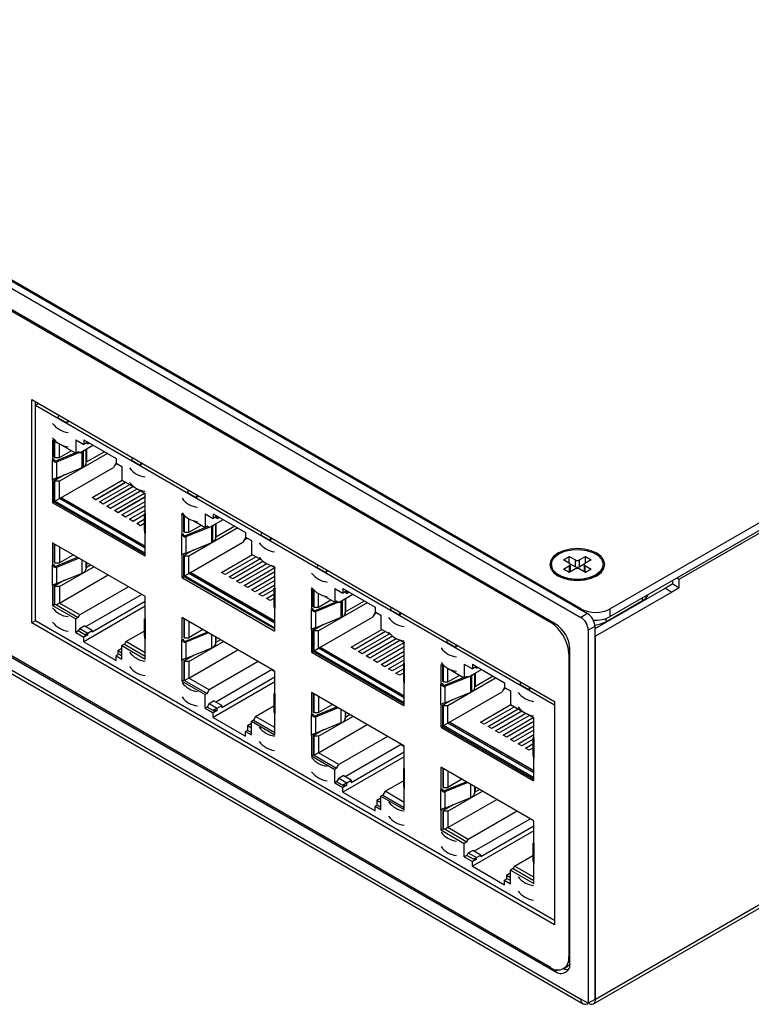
# Model space of a CAD drawing. Header units: millimetres. Extents: x 0 to 559, y 0 to 432.
# Tile 9 of 12: x 367 to 437, y 211 to 306. Entities that reach past the tile are written whole.
import ezdxf

# ---------------------------------------------------------------- set-up
doc = ezdxf.new("R2010")
doc.units = ezdxf.units.MM
doc.header["$LTSCALE"] = 2

msp = doc.modelspace()

# ---------------------------------------------------------------- linework, layer by layer
for p, q in [((321.917, 305.696), (420.912, 248.547)), ((322.554, 306.063), (421.549, 248.914)), ((420.912, 249.363), (322.625, 306.104)), ((418.438, 247.934), (324.392, 302.225)), ((324.852, 301.838), (417.978, 248.077)), ((505.765, 296.715), (423.741, 249.363)), ((505.765, 295.98), (423.741, 248.628)), ((430.388, 252.221), (505.058, 295.327)), ((367.993, 269.527), (418.353, 240.454)), ((367.993, 248.027), (367.993, 269.527)), ((368.347, 248.231), (368.347, 269.323)), ((322.625, 268.543), (420.912, 211.803)), ((324.392, 268.747), (418.438, 214.456)), ((417.978, 214.844), (324.852, 268.604)), ((368.35, 268.998), (368.63, 269.159)), ((368.35, 268.998), (418.353, 240.132)), ((368.35, 248.233), (368.35, 268.998)), ((322.832, 268.085), (421.12, 211.345)), ((368.347, 268.238), (368.35, 268.24)), ((368.347, 268.12), (368.35, 268.122)), ((370.535, 267.771), (370.616, 268.013)), ((370.535, 267.771), (371.368, 267.29)), ((371.432, 267.541), (371.368, 267.29)), ((371.51, 267.376), (371.368, 267.29)), ((371.51, 267.376), (371.541, 267.479)), ((369.984, 265.645), (370.477, 265.361)), ((369.984, 265.645), (369.984, 263.726)), ((370.161, 263.989), (370.161, 265.543)), ((370.231, 263.948), (370.231, 265.502)), ((372.229, 265.656), (373.007, 265.207)), ((372.229, 265.656), (372.229, 264.349)), ((373.007, 265.656), (376.118, 263.86)), ((373.007, 265.656), (373.007, 265.207)), ((370.655, 263.948), (370.655, 265.257)), ((370.655, 263.948), (371.79, 264.603)), ((370.663, 265.253), (372.229, 264.349)), ((372.618, 264.407), (373.893, 265.144)), ((372.855, 264.523), (372.728, 264.471)), ((372.855, 262.972), (372.855, 264.523)), ((372.97, 263.028), (372.97, 264.579)), ((373.396, 265.431), (373.007, 265.207)), ((373.221, 264.756), (373.221, 263.309)), ((373.396, 265.265), (373.251, 265.348)), ((373.396, 265.265), (373.251, 265.348)), ((373.263, 264.78), (373.263, 263.656)), ((373.396, 265.431), (373.396, 265.265)), ((373.396, 265.265), (373.54, 265.348)), ((369.984, 263.726), (370.125, 263.808)), ((369.984, 261.767), (369.984, 263.726)), ((370.161, 263.989), (370.231, 263.948)), ((370.231, 263.948), (370.655, 263.948)), ((370.33, 263.49), (370.241, 263.593)), ((370.254, 263.598), (372.169, 264.384)), ((372.599, 264.418), (370.37, 263.504)), ((375.29, 264.337), (370.655, 261.662)), ((372.474, 264.491), (372.229, 264.349)), ((372.618, 264.407), (372.474, 264.491)), ((372.618, 264.407), (372.474, 264.491)), ((375.008, 264.501), (373.253, 263.488)), ((376.118, 263.86), (376.118, 263.411)), ((377.606, 263.689), (377.687, 263.931)), ((377.606, 263.689), (378.439, 263.208)), ((370.37, 263.504), (370.37, 261.952)), ((370.37, 261.952), (372.855, 262.972)), ((370.797, 260.069), (375.867, 262.996)), ((376.118, 263.431), (375.867, 262.996)), ((376.231, 263.345), (375.987, 263.204)), ((376.118, 263.411), (376.684, 263.084)), ((376.684, 263.084), (376.684, 261.778)), ((378.503, 263.459), (378.439, 263.208)), ((378.439, 263.208), (378.581, 263.294)), ((378.581, 263.294), (378.612, 263.397)), ((370.125, 261.848), (369.984, 261.767)), ((369.984, 261.767), (369.984, 259.664)), ((371.142, 262.269), (370.161, 261.702)), ((370.231, 261.662), (370.161, 261.702)), ((370.161, 259.668), (370.161, 261.702)), ((373.802, 260.085), (376.708, 261.763)), ((376.684, 261.778), (377.901, 261.075)), ((370.231, 259.743), (370.231, 261.662)), ((370.655, 261.662), (370.231, 261.662)), ((370.655, 259.988), (370.655, 261.662)), ((374.147, 259.886), (377.053, 261.564)), ((377.062, 261.559), (374.156, 259.881)), ((374.524, 259.669), (377.43, 261.347)), ((377.774, 261.148), (374.868, 259.47)), ((377.783, 261.143), (374.877, 259.465)), ((375.245, 259.253), (378.151, 260.93)), ((375.59, 259.054), (378.496, 260.731)), ((378.504, 260.726), (375.598, 259.049)), ((378.088, 260.967), (378.929, 260.481)), ((383.015, 260.566), (383.094, 260.809)), ((370.231, 259.743), (370.655, 259.988)), ((370.797, 260.069), (370.655, 259.988)), ((378.929, 255.212), (370.655, 259.988)), ((370.797, 260.069), (378.929, 255.375)), ((370.829, 260.088), (378.929, 255.412)), ((374.156, 259.881), (373.802, 260.085)), ((375.966, 258.836), (378.872, 260.514)), ((378.929, 260.149), (376.311, 258.637)), ((378.929, 260.138), (376.32, 258.632)), ((378.929, 258.563), (378.929, 260.481)), ((383.015, 260.566), (383.848, 260.085)), ((383.913, 260.337), (383.848, 260.085)), ((383.99, 260.172), (383.848, 260.085)), ((383.99, 260.172), (384.029, 260.3)), ((369.984, 259.664), (370.125, 259.746)), ((370.178, 259.654), (370.037, 259.572)), ((370.037, 259.572), (378.876, 254.47)), ((370.178, 259.654), (378.929, 254.602)), ((378.929, 254.722), (370.231, 259.743)), ((374.877, 259.465), (374.524, 259.669)), ((375.598, 259.049), (375.245, 259.253)), ((376.32, 258.632), (375.966, 258.836)), ((376.687, 258.42), (378.929, 259.714)), ((377.032, 258.221), (378.929, 259.316)), ((378.929, 259.306), (377.041, 258.216)), ((377.409, 258.004), (378.929, 258.881)), ((422.119, 211.345), (504.851, 259.105)), ((422.327, 211.803), (505.058, 259.562)), ((377.041, 258.216), (376.687, 258.42)), ((377.762, 257.8), (377.409, 258.004)), ((378.841, 258.432), (377.753, 257.805)), ((378.841, 258.422), (377.762, 257.8)), ((378.13, 257.587), (378.841, 257.998)), ((378.841, 258.557), (378.841, 256.9)), ((378.881, 258.556), (378.873, 258.559)), ((378.896, 258.581), (378.929, 258.608)), ((378.929, 258.563), (378.929, 256.603)), ((382.464, 258.519), (382.639, 258.418)), ((382.464, 258.44), (382.464, 258.519)), ((382.464, 258.44), (382.464, 256.522)), ((382.641, 256.784), (382.641, 258.416)), ((382.712, 256.743), (382.712, 258.345)), ((383.136, 256.743), (383.136, 258.052)), ((384.709, 258.529), (385.487, 258.08)), ((384.709, 258.529), (384.709, 257.223)), ((385.098, 257.203), (386.442, 257.978)), ((385.487, 258.53), (388.598, 256.733)), ((385.487, 258.53), (385.487, 258.08)), ((385.876, 258.305), (385.487, 258.08)), ((385.876, 258.06), (385.664, 258.182)), ((385.876, 258.06), (385.664, 258.182)), ((385.876, 258.305), (385.876, 258.06)), ((385.876, 258.06), (386.088, 258.182)), ((378.483, 257.383), (378.13, 257.587)), ((378.475, 257.388), (378.841, 257.6)), ((378.841, 257.589), (378.483, 257.383)), ((382.734, 256.393), (384.936, 257.296)), ((385.079, 257.213), (382.85, 256.299)), ((383.136, 256.743), (384.338, 257.437)), ((387.839, 257.172), (383.136, 254.457)), ((383.598, 257.865), (384.709, 257.223)), ((384.886, 257.325), (384.709, 257.223)), ((385.098, 257.203), (384.886, 257.325)), ((385.098, 257.203), (384.886, 257.325)), ((385.336, 257.318), (385.209, 257.266)), ((385.336, 255.767), (385.336, 257.318)), ((385.451, 255.823), (385.451, 257.375)), ((385.702, 257.551), (385.702, 256.104)), ((387.556, 257.335), (385.734, 256.283)), ((385.744, 257.575), (385.744, 256.451)), ((378.929, 254.5), (378.929, 256.603)), ((382.464, 256.522), (382.606, 256.603)), ((382.464, 254.562), (382.464, 256.522)), ((382.641, 256.784), (382.712, 256.743)), ((382.712, 256.743), (383.136, 256.743)), ((382.811, 256.285), (382.721, 256.388)), ((382.85, 256.299), (382.85, 254.747)), ((388.624, 256.27), (388.347, 255.791)), ((388.78, 256.18), (388.467, 255.999)), ((388.598, 256.733), (388.598, 256.284)), ((388.598, 256.284), (389.164, 255.958)), ((390.086, 256.484), (390.165, 256.727)), ((390.086, 256.484), (390.919, 256.003)), ((390.984, 256.255), (390.919, 256.003)), ((390.919, 256.003), (391.062, 256.09)), ((391.062, 256.09), (391.092, 256.192)), ((370.037, 255.712), (369.984, 255.681)), ((369.984, 255.681), (369.984, 253.579)), ((378.876, 250.609), (370.037, 255.712)), ((370.161, 255.641), (370.161, 253.839)), ((370.231, 253.798), (370.231, 255.6)), ((370.655, 255.355), (370.655, 253.798)), ((383.622, 255.064), (382.641, 254.498)), ((382.85, 254.747), (385.336, 255.767)), ((383.277, 252.864), (388.347, 255.791)), ((389.164, 255.958), (389.164, 254.651)), ((370.254, 253.45), (372.417, 254.338)), ((372.561, 254.255), (370.369, 253.356)), ((372.004, 254.577), (370.655, 253.798)), ((372.855, 252.824), (372.855, 254.085)), ((378.876, 254.47), (378.929, 254.5)), ((382.606, 254.644), (382.464, 254.562)), ((382.464, 254.562), (382.464, 252.459)), ((382.712, 254.457), (382.641, 254.498)), ((382.641, 252.5), (382.641, 254.498)), ((382.712, 252.538), (382.712, 254.457)), ((383.136, 254.457), (382.712, 254.457)), ((383.136, 252.783), (383.136, 254.457)), ((386.283, 252.881), (389.257, 254.598)), ((389.611, 254.394), (386.636, 252.677)), ((387.004, 252.464), (389.978, 254.181)), ((389.164, 254.651), (390.063, 254.132)), ((419.215, 254.099), (419.781, 254.425)), ((419.816, 253.752), (419.215, 254.099)), ((419.781, 254.425), (420.382, 254.078)), ((419.781, 253.772), (419.781, 254.425)), ((420.736, 254.078), (421.337, 254.425)), ((421.902, 254.099), (421.301, 253.752)), ((421.337, 254.425), (421.902, 254.099)), ((421.337, 253.772), (421.337, 254.425)), ((422.433, 254.605), (422.433, 254.731)), ((369.984, 253.579), (370.125, 253.66)), ((369.984, 251.619), (369.984, 253.579)), ((370.161, 253.839), (370.231, 253.798)), ((370.231, 253.798), (370.655, 253.798)), ((370.33, 253.342), (370.241, 253.446)), ((370.369, 253.356), (370.369, 251.804)), ((370.655, 251.512), (373.984, 253.433)), ((373.221, 253.874), (373.221, 253.162)), ((373.701, 253.597), (373.253, 253.338)), ((373.263, 253.849), (373.263, 253.509)), ((390.275, 253.944), (387.358, 252.26)), ((387.725, 252.048), (390.636, 253.728)), ((391.053, 253.561), (388.079, 251.844)), ((388.447, 251.632), (391.409, 253.342)), ((391.022, 253.578), (391.409, 253.355)), ((391.409, 253.355), (391.409, 253.277)), ((391.409, 251.358), (391.409, 253.277)), ((395.496, 253.361), (395.574, 253.605)), ((395.496, 253.361), (396.328, 252.88)), ((418.059, 253.65), (418.059, 253.568)), ((419.215, 253.2), (419.816, 253.547)), ((419.781, 252.874), (419.215, 253.2)), ((420.382, 253.221), (419.781, 252.874)), ((419.816, 252.894), (419.816, 253.547)), ((419.822, 253.748), (420.382, 253.425)), ((419.89, 252.996), (419.89, 253.65)), ((420.382, 253.425), (420.382, 254.078)), ((420.736, 254.078), (420.736, 253.425)), ((420.736, 253.425), (421.296, 253.748)), ((421.337, 252.874), (420.736, 253.221)), ((421.228, 253.65), (421.228, 252.996)), ((421.301, 253.547), (421.902, 253.2)), ((421.301, 253.547), (421.301, 252.894)), ((421.902, 253.2), (421.337, 252.874)), ((423.059, 253.568), (423.059, 253.65)), ((370.369, 251.804), (372.855, 252.824)), ((370.655, 249.92), (375.363, 252.637)), ((382.464, 252.459), (382.606, 252.541)), ((382.659, 252.449), (382.517, 252.367)), ((382.517, 252.367), (391.356, 247.265)), ((382.641, 252.5), (382.621, 252.489)), ((382.641, 252.5), (391.409, 247.438)), ((382.712, 252.538), (383.136, 252.783)), ((391.409, 247.517), (382.712, 252.538)), ((383.277, 252.864), (383.136, 252.783)), ((391.409, 248.007), (383.136, 252.783)), ((383.277, 252.864), (391.409, 248.17)), ((383.309, 252.883), (391.409, 248.207)), ((386.636, 252.677), (386.283, 252.881)), ((387.358, 252.26), (387.004, 252.464)), ((391.409, 252.934), (388.8, 251.427)), ((389.168, 251.215), (391.409, 252.509)), ((396.393, 253.132), (396.328, 252.88)), ((396.471, 252.967), (396.328, 252.88)), ((396.471, 252.967), (396.51, 253.096)), ((419.012, 252.434), (419.298, 252.304)), ((419.059, 252.413), (419.059, 252.388)), ((421.819, 252.304), (422.106, 252.434)), ((422.059, 252.388), (422.059, 252.413)), ((422.327, 252.629), (422.327, 252.547)), ((430.175, 252.343), (430.388, 252.221)), ((430.388, 251.404), (430.388, 252.221)), ((370.125, 251.701), (369.984, 251.619)), ((369.984, 251.619), (369.984, 249.7)), ((371.154, 252.126), (370.161, 251.553)), ((370.161, 251.553), (370.161, 249.802)), ((370.231, 251.512), (370.161, 251.553)), ((370.655, 251.512), (370.231, 251.512)), ((370.231, 249.761), (370.231, 251.512)), ((370.655, 251.512), (370.655, 249.92)), ((377.325, 251.505), (372.618, 248.787)), ((388.079, 251.844), (387.725, 252.048)), ((388.8, 251.427), (388.447, 251.632)), ((391.409, 252.101), (389.521, 251.011)), ((389.889, 250.799), (391.409, 251.676)), ((391.321, 251.352), (391.321, 249.695)), ((391.361, 251.351), (391.353, 251.354)), ((391.377, 251.377), (391.409, 251.403)), ((391.409, 251.358), (391.409, 249.398)), ((394.945, 251.314), (395.119, 251.213)), ((394.945, 251.236), (394.945, 251.314)), ((397.19, 251.325), (397.967, 250.876)), ((397.19, 251.325), (397.19, 250.018)), ((397.967, 251.325), (401.079, 249.529)), ((397.967, 251.325), (397.967, 250.876)), ((429.044, 251.363), (422.256, 247.445)), ((429.751, 251.771), (429.044, 251.363)), ((429.044, 251.363), (429.681, 250.996)), ((430.388, 251.404), (429.681, 250.996)), ((429.751, 251.771), (429.751, 252.098)), ((429.751, 251.771), (430.388, 251.404)), ((368.35, 250.699), (368.347, 250.701)), ((378.594, 250.772), (373.179, 247.646)), ((378.929, 248.415), (378.929, 250.518)), ((389.521, 251.011), (389.168, 251.215)), ((390.243, 250.595), (389.889, 250.799)), ((391.321, 251.217), (390.243, 250.595)), ((390.61, 250.382), (391.321, 250.793)), ((390.964, 250.178), (390.61, 250.382)), ((391.321, 250.385), (390.964, 250.178)), ((394.945, 251.236), (394.945, 249.317)), ((395.121, 249.579), (395.121, 251.211)), ((395.192, 249.538), (395.192, 251.141)), ((395.616, 249.538), (395.616, 250.847)), ((396.078, 250.66), (397.19, 250.018)), ((397.579, 249.998), (398.922, 250.773)), ((398.356, 251.1), (397.967, 250.876)), ((398.356, 250.855), (398.144, 250.978)), ((398.356, 250.855), (398.144, 250.978)), ((398.182, 250.346), (398.182, 248.9)), ((398.224, 250.37), (398.224, 249.246)), ((398.356, 251.1), (398.356, 250.855)), ((398.356, 250.855), (398.569, 250.978)), ((429.681, 250.996), (422.327, 246.751)), ((426.852, 250.179), (426.852, 250.425)), ((368.35, 249.392), (368.347, 249.394)), ((369.984, 249.7), (370.161, 249.802)), ((369.984, 249.7), (372.229, 248.404)), ((370.161, 249.802), (370.231, 249.761)), ((370.381, 249.761), (370.231, 249.761)), ((370.655, 249.92), (370.381, 249.761)), ((370.381, 249.761), (372.481, 248.55)), ((372.618, 248.787), (370.655, 249.92)), ((378.929, 249.618), (373.007, 246.2)), ((378.929, 250.067), (373.82, 247.118)), ((391.409, 247.295), (391.409, 249.398)), ((394.945, 249.317), (395.086, 249.398)), ((395.121, 249.579), (395.192, 249.538)), ((395.192, 249.538), (395.616, 249.538)), ((395.215, 249.188), (397.416, 250.091)), ((397.56, 250.009), (395.331, 249.094)), ((395.616, 249.538), (396.819, 250.232)), ((400.319, 249.967), (395.616, 247.252)), ((397.366, 250.12), (397.19, 250.018)), ((397.579, 249.998), (397.366, 250.12)), ((397.579, 249.998), (397.366, 250.12)), ((397.816, 250.114), (397.689, 250.062)), ((397.816, 248.562), (397.816, 250.114)), ((397.931, 248.618), (397.931, 250.17)), ((400.037, 250.13), (398.214, 249.078)), ((401.079, 249.529), (401.079, 249.08)), ((402.567, 249.279), (402.645, 249.522)), ((420.912, 249.282), (420.912, 249.363)), ((423.317, 248.138), (426.852, 250.179)), ((423.741, 248.628), (423.741, 249.363)), ((372.481, 248.55), (372.229, 248.404)), ((372.229, 247.098), (372.229, 248.404)), ((372.481, 248.55), (372.618, 248.787)), ((378.841, 248.409), (378.841, 246.752)), ((378.881, 248.409), (378.873, 248.411)), ((378.896, 248.433), (378.929, 248.46)), ((378.929, 248.415), (378.929, 246.455)), ((382.517, 248.507), (382.464, 248.477)), ((382.464, 248.477), (382.464, 246.374)), ((391.356, 243.405), (382.517, 248.507)), ((382.641, 248.436), (382.641, 246.634)), ((394.945, 247.357), (394.945, 249.317)), ((395.291, 249.08), (395.202, 249.183)), ((395.331, 249.094), (395.331, 247.542)), ((395.331, 247.542), (397.816, 248.562)), ((395.758, 245.66), (400.828, 248.586)), ((401.104, 249.065), (400.828, 248.586)), ((401.26, 248.975), (400.948, 248.795)), ((401.079, 249.08), (401.644, 248.753)), ((401.644, 248.753), (401.644, 247.447)), ((402.567, 249.279), (403.399, 248.798)), ((403.464, 249.05), (403.399, 248.798)), ((403.399, 248.798), (403.542, 248.885)), ((403.542, 248.885), (403.573, 248.987)), ((421.549, 248.914), (420.912, 248.547)), ((423.317, 248.442), (423.317, 248.138)), ((368.347, 248.231), (367.993, 248.027)), ((418.353, 218.955), (367.993, 248.027)), ((418.353, 219.363), (368.347, 248.231)), ((418.353, 219.367), (368.35, 248.233)), ((372.618, 247.48), (372.481, 247.243)), ((372.618, 247.48), (373.042, 247.725)), ((372.618, 247.48), (373.396, 247.031)), ((373.82, 247.276), (373.042, 247.725)), ((382.712, 246.593), (382.712, 248.395)), ((383.136, 248.15), (383.136, 246.593)), ((396.103, 247.859), (395.121, 247.293)), ((417.978, 248.077), (418.084, 248.138)), ((422.256, 247.69), (421.62, 247.322)), ((422.256, 247.69), (422.256, 211.762)), ((372.481, 247.243), (372.229, 247.098)), ((372.229, 247.098), (373.007, 246.649)), ((373.122, 246.873), (372.481, 247.243)), ((373.396, 246.873), (373.007, 246.649)), ((373.007, 246.2), (373.007, 246.649)), ((373.396, 247.031), (373.122, 246.873)), ((373.122, 246.873), (373.396, 246.873)), ((373.396, 247.031), (373.82, 247.276)), ((373.396, 246.873), (373.396, 247.031)), ((373.82, 247.276), (373.82, 247.118)), ((377.072, 246.215), (378.841, 247.236)), ((382.641, 246.634), (382.712, 246.593)), ((382.712, 246.593), (383.136, 246.593)), ((382.734, 246.245), (384.898, 247.133)), ((385.041, 247.05), (382.85, 246.151)), ((384.484, 247.372), (383.136, 246.593)), ((385.336, 245.619), (385.336, 246.88)), ((385.702, 246.669), (385.702, 245.957)), ((385.744, 246.645), (385.744, 246.304)), ((391.356, 247.265), (391.409, 247.295)), ((395.086, 247.439), (394.945, 247.357)), ((394.945, 247.357), (394.945, 245.254)), ((395.192, 247.252), (395.121, 247.293)), ((395.121, 245.295), (395.121, 247.293)), ((395.192, 245.333), (395.192, 247.252)), ((395.616, 247.252), (395.192, 247.252)), ((395.616, 245.578), (395.616, 247.252)), ((398.763, 245.676), (401.737, 247.393)), ((402.091, 247.189), (399.117, 245.472)), ((399.484, 245.26), (402.459, 246.976)), ((402.755, 246.739), (399.838, 245.055)), ((400.206, 244.843), (403.117, 246.524)), ((401.644, 247.447), (402.544, 246.927)), ((421.62, 247.322), (421.62, 211.394)), ((422.256, 246.791), (422.327, 246.751)), ((422.327, 211.803), (422.327, 246.751)), ((373.007, 246.2), (376.118, 244.404)), ((376.295, 245.358), (376.684, 245.582)), ((376.935, 245.978), (376.684, 245.833)), ((376.684, 244.526), (376.684, 245.833)), ((376.684, 245.833), (378.929, 244.536)), ((377.072, 246.215), (376.935, 245.978)), ((376.935, 245.978), (378.929, 244.827)), ((378.929, 245.144), (377.072, 246.215)), ((378.929, 244.536), (378.929, 246.455)), ((382.464, 246.374), (382.606, 246.456)), ((382.464, 244.414), (382.464, 246.374)), ((382.811, 246.138), (382.721, 246.241)), ((382.85, 246.151), (382.85, 244.6)), ((382.85, 244.6), (385.336, 245.619)), ((383.136, 244.307), (386.464, 246.229)), ((386.182, 246.392), (385.733, 246.133)), ((395.192, 245.333), (395.616, 245.578)), ((395.758, 245.66), (395.616, 245.578)), ((403.89, 240.802), (395.616, 245.578)), ((395.758, 245.66), (403.89, 240.965)), ((395.79, 245.678), (403.89, 241.002)), ((399.117, 245.472), (398.763, 245.676)), ((403.533, 246.356), (400.559, 244.639)), ((400.927, 244.427), (403.89, 246.137)), ((403.89, 245.729), (401.28, 244.223)), ((403.503, 246.374), (403.89, 246.15)), ((403.89, 246.15), (403.89, 246.072)), ((403.89, 244.153), (403.89, 246.072)), ((407.976, 246.156), (408.057, 246.398)), ((407.976, 246.156), (408.809, 245.676)), ((408.874, 245.927), (408.809, 245.676)), ((408.951, 245.762), (408.809, 245.676)), ((408.951, 245.762), (408.976, 245.845)), ((376.37, 244.998), (376.118, 244.853)), ((376.118, 244.404), (376.118, 244.853)), ((376.118, 244.853), (376.684, 244.526)), ((376.295, 245.358), (376.295, 244.955)), ((376.295, 245.358), (376.684, 245.133)), ((376.684, 244.817), (376.37, 244.998)), ((383.635, 244.922), (382.641, 244.348)), ((383.136, 242.715), (387.843, 245.432)), ((394.945, 245.254), (395.086, 245.336)), ((395.139, 245.244), (394.998, 245.163)), ((394.998, 245.163), (403.836, 240.06)), ((395.121, 245.295), (395.102, 245.284)), ((395.121, 245.295), (403.89, 240.234)), ((403.89, 240.312), (395.192, 245.333)), ((399.838, 245.055), (399.484, 245.26)), ((400.559, 244.639), (400.206, 244.843)), ((401.648, 244.01), (403.89, 245.304)), ((403.89, 244.896), (402.002, 243.806)), ((419.852, 245.077), (419.746, 245.015)), ((419.746, 245.015), (419.746, 215.865)), ((419.852, 215.273), (419.852, 245.485)), ((382.606, 244.496), (382.464, 244.414)), ((382.464, 244.414), (382.464, 242.495)), ((382.641, 244.348), (382.641, 242.519)), ((382.712, 244.307), (382.641, 244.348)), ((382.712, 242.478), (382.712, 244.307)), ((383.136, 244.307), (382.712, 244.307)), ((383.136, 244.307), (383.136, 242.715)), ((389.806, 244.3), (385.098, 241.582)), ((401.28, 244.223), (400.927, 244.427)), ((402.002, 243.806), (401.648, 244.01)), ((402.369, 243.594), (403.89, 244.472)), ((403.802, 244.013), (402.723, 243.39)), ((403.802, 244.147), (403.802, 242.49)), ((403.842, 244.147), (403.833, 244.149)), ((403.857, 244.172), (403.89, 244.198)), ((403.89, 244.153), (403.89, 242.193)), ((407.425, 244.031), (407.918, 243.746)), ((407.425, 244.031), (407.425, 242.112)), ((407.602, 242.374), (407.602, 243.929)), ((407.673, 242.333), (407.673, 243.888)), ((409.67, 244.041), (410.448, 243.592)), ((409.67, 244.041), (409.67, 242.735)), ((410.448, 244.041), (413.559, 242.245)), ((410.448, 244.041), (410.448, 243.592)), ((410.837, 243.817), (410.448, 243.592)), ((410.837, 243.65), (410.693, 243.734)), ((410.837, 243.65), (410.693, 243.734)), ((410.837, 243.817), (410.837, 243.65)), ((410.837, 243.65), (410.981, 243.734)), ((383.136, 242.715), (382.726, 242.478)), ((385.098, 241.582), (383.136, 242.715)), ((391.109, 243.509), (385.727, 240.402)), ((391.409, 242.784), (386.3, 239.835)), ((391.109, 243.509), (391.109, 243.548)), ((391.109, 243.509), (391.405, 243.337)), ((391.409, 241.21), (391.409, 243.313)), ((402.723, 243.39), (402.369, 243.594)), ((403.091, 243.178), (403.802, 243.588)), ((403.444, 242.974), (403.091, 243.178)), ((403.802, 243.18), (403.444, 242.974)), ((407.695, 241.983), (409.611, 242.769)), ((410.04, 242.804), (407.811, 241.889)), ((408.097, 242.333), (408.097, 243.643)), ((408.097, 242.333), (409.231, 242.988)), ((412.732, 242.723), (408.097, 240.047)), ((408.104, 243.639), (409.67, 242.735)), ((409.915, 242.876), (409.67, 242.735)), ((410.059, 242.793), (409.915, 242.876)), ((410.059, 242.793), (409.915, 242.876)), ((410.059, 242.793), (411.335, 243.529)), ((410.297, 242.909), (410.17, 242.857)), ((410.297, 241.357), (410.297, 242.909)), ((410.412, 241.414), (410.412, 242.965)), ((410.663, 243.141), (410.663, 241.695)), ((412.449, 242.886), (410.694, 241.873)), ((410.705, 243.166), (410.705, 242.042)), ((382.641, 242.519), (382.464, 242.417)), ((382.464, 242.495), (382.464, 242.417)), ((382.464, 242.417), (384.709, 241.121)), ((382.641, 242.519), (382.712, 242.478)), ((382.726, 242.478), (382.712, 242.478)), ((382.726, 242.478), (384.893, 241.227)), ((391.409, 242.335), (385.487, 238.916)), ((403.89, 240.091), (403.89, 242.193)), ((407.425, 242.112), (407.566, 242.194)), ((407.425, 240.152), (407.425, 242.112)), ((407.602, 242.374), (407.673, 242.333)), ((407.673, 242.333), (408.097, 242.333)), ((407.772, 241.875), (407.682, 241.979)), ((407.811, 241.889), (407.811, 240.338)), ((413.559, 241.816), (413.308, 241.382)), ((413.559, 242.245), (413.559, 241.796)), ((413.559, 241.796), (414.125, 241.47)), ((415.047, 242.074), (415.128, 242.316)), ((415.047, 242.074), (415.88, 241.594)), ((415.945, 241.845), (415.88, 241.594)), ((416.022, 241.68), (416.053, 241.782)), ((384.893, 241.227), (384.709, 241.121)), ((384.709, 239.814), (384.709, 241.121)), ((384.893, 241.227), (385.098, 241.582)), ((391.321, 241.204), (391.321, 239.548)), ((391.361, 241.204), (391.353, 241.206)), ((391.376, 241.229), (391.409, 241.255)), ((391.409, 241.21), (391.409, 239.251)), ((394.998, 241.302), (394.945, 241.272)), ((394.945, 241.272), (394.945, 239.169)), ((403.836, 236.2), (394.998, 241.302)), ((395.121, 241.231), (395.121, 239.429)), ((395.192, 239.389), (395.192, 241.19)), ((395.616, 240.945), (395.616, 239.389)), ((407.811, 240.338), (410.297, 241.357)), ((408.238, 238.455), (413.308, 241.382)), ((413.672, 241.731), (413.428, 241.59)), ((414.125, 241.47), (414.125, 240.163)), ((415.88, 241.594), (416.022, 241.68)), ((384.893, 239.92), (384.709, 239.814)), ((385.098, 240.276), (384.893, 239.92)), ((385.466, 239.59), (384.893, 239.92)), ((385.098, 240.276), (385.522, 240.521)), ((385.098, 240.276), (385.876, 239.827)), ((386.3, 240.072), (385.522, 240.521)), ((385.876, 239.827), (386.3, 240.072)), ((386.3, 240.072), (386.3, 239.835)), ((389.553, 239.01), (391.321, 240.031)), ((395.215, 239.04), (397.378, 239.928)), ((396.965, 240.167), (395.616, 239.389)), ((403.836, 240.06), (403.89, 240.091)), ((407.566, 240.234), (407.425, 240.152)), ((407.425, 240.152), (407.425, 238.05)), ((408.583, 240.655), (407.602, 240.088)), ((407.673, 240.047), (407.602, 240.088)), ((407.602, 238.053), (407.602, 240.088)), ((407.673, 238.128), (407.673, 240.047)), ((408.097, 240.047), (407.673, 240.047)), ((408.097, 238.373), (408.097, 240.047)), ((411.244, 238.471), (414.15, 240.149)), ((414.503, 239.945), (411.597, 238.267)), ((414.125, 240.163), (415.342, 239.46)), ((418.353, 240.454), (418.353, 218.955)), ((384.709, 239.814), (385.487, 239.365)), ((385.876, 239.827), (385.466, 239.59)), ((385.466, 239.59), (385.876, 239.59)), ((385.876, 239.59), (385.487, 239.365)), ((385.487, 238.916), (385.487, 239.365)), ((385.487, 238.916), (388.598, 237.12)), ((385.876, 239.59), (385.876, 239.827)), ((389.553, 239.01), (389.348, 238.655)), ((391.409, 237.939), (389.553, 239.01)), ((391.409, 237.253), (391.409, 239.251)), ((394.945, 239.169), (395.086, 239.251)), ((394.945, 237.21), (394.945, 239.169)), ((395.121, 239.429), (395.192, 239.389)), ((395.192, 239.389), (395.616, 239.389)), ((395.291, 238.933), (395.202, 239.036)), ((397.522, 239.845), (395.33, 238.946)), ((395.33, 238.946), (395.33, 237.395)), ((395.616, 237.102), (398.945, 239.024)), ((397.816, 238.415), (397.816, 239.675)), ((398.182, 239.464), (398.182, 238.752)), ((398.662, 239.187), (398.214, 238.928)), ((398.224, 239.44), (398.224, 239.099)), ((411.965, 238.055), (414.871, 239.732)), ((415.225, 239.528), (412.318, 237.851)), ((412.686, 237.638), (415.592, 239.316)), ((415.946, 239.112), (413.04, 237.434)), ((415.529, 239.353), (416.37, 238.867)), ((388.775, 238.153), (389.164, 238.377)), ((388.775, 238.153), (388.775, 237.671)), ((388.775, 238.153), (389.164, 237.928)), ((389.348, 238.655), (389.164, 238.549)), ((389.164, 237.243), (389.164, 238.549)), ((389.164, 238.549), (391.409, 237.253)), ((389.348, 238.655), (391.409, 237.465)), ((395.33, 237.395), (397.816, 238.415)), ((395.616, 235.51), (400.324, 238.228)), ((407.425, 238.05), (407.566, 238.131)), ((407.619, 238.039), (407.478, 237.958)), ((407.619, 238.039), (416.37, 232.988)), ((407.673, 238.128), (408.097, 238.373)), ((416.37, 233.107), (407.673, 238.128)), ((408.238, 238.455), (408.097, 238.373)), ((416.37, 233.597), (408.097, 238.373)), ((408.238, 238.455), (416.37, 233.761)), ((408.27, 238.473), (416.37, 233.797)), ((411.597, 238.267), (411.244, 238.471)), ((412.318, 237.851), (411.965, 238.055)), ((413.407, 237.222), (416.313, 238.9)), ((416.37, 238.524), (413.761, 237.018)), ((414.129, 236.806), (416.37, 238.099)), ((416.37, 236.948), (416.37, 238.867)), ((388.782, 237.675), (388.598, 237.569)), ((388.598, 237.12), (388.598, 237.569)), ((388.598, 237.569), (389.164, 237.243)), ((389.164, 237.455), (388.782, 237.675)), ((395.086, 237.291), (394.945, 237.21)), ((394.945, 237.21), (394.945, 235.291)), ((396.115, 237.717), (395.121, 237.143)), ((395.121, 237.143), (395.121, 235.314)), ((395.192, 237.102), (395.121, 237.143)), ((395.192, 235.273), (395.192, 237.102)), ((395.616, 237.102), (395.192, 237.102)), ((395.616, 237.102), (395.616, 235.51)), ((402.286, 237.095), (397.579, 234.377)), ((407.478, 237.958), (416.317, 232.855)), ((413.04, 237.434), (412.686, 237.638)), ((413.761, 237.018), (413.407, 237.222)), ((416.37, 237.691), (414.482, 236.601)), ((414.85, 236.389), (416.37, 237.267)), ((403.589, 236.304), (398.208, 233.197)), ((403.589, 236.304), (403.589, 236.343)), ((403.589, 236.304), (403.886, 236.132)), ((403.89, 234.005), (403.89, 236.108)), ((414.482, 236.601), (414.129, 236.806)), ((415.203, 236.185), (414.85, 236.389)), ((416.282, 236.808), (415.203, 236.185)), ((415.571, 235.973), (416.282, 236.383)), ((416.282, 236.942), (416.282, 235.286)), ((416.322, 236.942), (416.314, 236.944)), ((416.338, 236.967), (416.37, 236.993)), ((416.37, 236.948), (416.37, 234.988)), ((395.121, 235.314), (394.945, 235.212)), ((394.945, 235.291), (394.945, 235.212)), ((394.945, 235.212), (397.19, 233.916)), ((395.121, 235.314), (395.192, 235.273)), ((395.206, 235.273), (395.192, 235.273)), ((395.616, 235.51), (395.206, 235.273)), ((395.206, 235.273), (397.374, 234.022)), ((397.579, 234.377), (395.616, 235.51)), ((403.89, 235.13), (397.967, 231.711)), ((403.89, 235.579), (398.781, 232.63)), ((415.925, 235.769), (415.571, 235.973)), ((416.282, 235.975), (415.925, 235.769)), ((397.374, 234.022), (397.579, 234.377)), ((416.37, 232.886), (416.37, 234.988)), ((397.374, 234.022), (397.19, 233.916)), ((397.19, 232.61), (397.19, 233.916)), ((397.579, 233.071), (398.003, 233.316)), ((398.781, 232.867), (398.003, 233.316)), ((403.802, 234), (403.802, 232.343)), ((403.857, 234.024), (403.89, 234.05)), ((403.89, 234.005), (403.89, 232.046)), ((407.478, 234.098), (407.425, 234.067)), ((407.425, 234.067), (407.425, 231.964)), ((416.317, 228.995), (407.478, 234.098)), ((407.602, 234.026), (407.602, 232.225)), ((407.673, 232.184), (407.673, 233.985)), ((408.097, 233.74), (408.097, 232.184)), ((397.374, 232.716), (397.19, 232.61)), ((397.19, 232.61), (397.967, 232.161)), ((397.579, 233.071), (397.374, 232.716)), ((397.946, 232.385), (397.374, 232.716)), ((397.579, 233.071), (398.356, 232.622)), ((398.356, 232.622), (397.946, 232.385)), ((397.946, 232.385), (398.356, 232.385)), ((398.356, 232.385), (397.967, 232.161)), ((398.356, 232.622), (398.781, 232.867)), ((398.356, 232.385), (398.356, 232.622)), ((398.781, 232.867), (398.781, 232.63)), ((402.033, 231.806), (403.802, 232.826)), ((407.695, 231.836), (409.859, 232.723)), ((410.002, 232.641), (407.81, 231.741)), ((409.445, 232.962), (408.097, 232.184)), ((410.297, 231.21), (410.297, 232.471)), ((416.317, 232.855), (416.37, 232.886)), ((397.967, 231.711), (397.967, 232.161)), ((397.967, 231.711), (401.079, 229.915)), ((401.828, 231.45), (401.644, 231.344)), ((401.644, 230.038), (401.644, 231.344)), ((401.644, 231.344), (403.89, 230.048)), ((402.033, 231.806), (401.828, 231.45)), ((401.828, 231.45), (403.89, 230.261)), ((403.89, 230.734), (402.033, 231.806)), ((403.89, 230.048), (403.89, 232.046)), ((407.425, 231.964), (407.566, 232.046)), ((407.425, 230.005), (407.425, 231.964)), ((407.602, 232.225), (407.673, 232.184)), ((407.673, 232.184), (408.097, 232.184)), ((407.772, 231.728), (407.682, 231.831)), ((407.81, 231.741), (407.81, 230.19)), ((408.097, 229.898), (411.425, 231.819)), ((410.663, 232.259), (410.663, 231.547)), ((411.142, 231.982), (410.694, 231.724)), ((410.705, 232.235), (410.705, 231.894)), ((401.263, 230.471), (401.079, 230.364)), ((401.256, 230.948), (401.644, 231.173)), ((401.256, 230.948), (401.256, 230.466)), ((401.256, 230.948), (401.644, 230.724)), ((401.644, 230.25), (401.263, 230.471)), ((408.596, 230.512), (407.602, 229.938)), ((407.81, 230.19), (410.297, 231.21)), ((408.097, 228.305), (412.804, 231.023)), ((401.079, 229.915), (401.079, 230.364)), ((401.079, 230.364), (401.644, 230.038)), ((407.566, 230.086), (407.425, 230.005)), ((407.425, 230.005), (407.425, 228.086)), ((407.602, 229.938), (407.602, 228.188)), ((407.673, 229.898), (407.602, 229.938)), ((407.673, 228.147), (407.673, 229.898)), ((408.097, 229.898), (407.673, 229.898)), ((408.097, 229.898), (408.097, 228.305)), ((414.767, 229.89), (410.059, 227.173)), ((416.035, 229.158), (410.62, 226.032)), ((416.37, 226.801), (416.37, 228.903)), ((407.425, 228.086), (407.602, 228.188)), ((407.425, 228.086), (409.67, 226.79)), ((407.602, 228.188), (407.673, 228.147)), ((407.823, 228.147), (407.673, 228.147)), ((408.097, 228.305), (407.823, 228.147)), ((407.823, 228.147), (409.922, 226.935)), ((410.059, 227.173), (408.097, 228.305)), ((416.37, 228.004), (410.448, 224.585)), ((416.37, 228.453), (411.261, 225.504)), ((409.922, 226.935), (409.67, 226.79)), ((409.67, 225.483), (409.67, 226.79)), ((409.922, 226.935), (410.059, 227.173)), ((416.282, 226.795), (416.282, 225.138)), ((416.337, 226.819), (416.37, 226.846)), ((416.37, 226.801), (416.37, 224.841)), ((410.059, 225.866), (409.922, 225.629)), ((410.059, 225.866), (410.483, 226.111)), ((410.059, 225.866), (410.837, 225.417)), ((411.261, 225.662), (410.483, 226.111)), ((410.837, 225.417), (411.261, 225.662)), ((411.261, 225.662), (411.261, 225.504)), ((409.922, 225.629), (409.67, 225.483)), ((409.67, 225.483), (410.448, 225.034)), ((410.563, 225.259), (409.922, 225.629)), ((410.837, 225.259), (410.448, 225.034)), ((410.448, 224.585), (410.448, 225.034)), ((410.837, 225.417), (410.563, 225.259)), ((410.563, 225.259), (410.837, 225.259)), ((410.837, 225.259), (410.837, 225.417)), ((414.514, 224.601), (416.282, 225.622)), ((416.37, 222.922), (416.37, 224.841)), ((410.448, 224.585), (413.559, 222.789)), ((413.736, 223.743), (414.125, 223.968)), ((414.377, 224.364), (414.125, 224.218)), ((414.125, 222.912), (414.125, 224.218)), ((414.125, 224.218), (416.37, 222.922)), ((414.514, 224.601), (414.377, 224.364)), ((414.377, 224.364), (416.37, 223.213)), ((416.37, 223.529), (414.514, 224.601)), ((413.811, 223.384), (413.559, 223.238)), ((413.559, 222.789), (413.559, 223.238)), ((413.559, 223.238), (414.125, 222.912)), ((413.736, 223.743), (413.736, 223.34)), ((413.736, 223.743), (414.125, 223.519)), ((414.125, 223.203), (413.811, 223.384)), ((419.746, 215.865), (419.852, 215.926)), ((418.696, 214.605), (418.438, 214.456)), ((419.228, 214.72), (419.581, 214.924)), ((421.62, 211.394), (420.912, 211.803)), ((422.256, 211.762), (421.62, 211.394)), ((422.256, 211.843), (422.327, 211.803)), ((421.62, 211.394), (421.62, 211.394))]:
    msp.add_line(p, q)
at = {"flags": 128}
for points in [[(370.241, 263.593), (370.18, 263.69), (370.125, 263.808)], [(370.271, 263.559), (370.234, 263.6), (370.207, 263.646)], [(378.873, 258.559), (378.844, 258.558), (378.845, 258.555), (378.874, 258.555), (378.929, 258.563)], [(382.721, 256.388), (382.66, 256.485), (382.606, 256.603)], [(382.751, 256.354), (382.714, 256.395), (382.687, 256.441)], [(422.433, 254.731), (421.884, 254.974), (421.245, 255.127), (420.559, 255.179), (419.873, 255.127), (419.234, 254.974), (418.685, 254.731), (418.264, 254.414), (417.999, 254.045), (417.909, 253.65), (417.999, 253.254), (418.264, 252.885), (418.685, 252.568)], [(418.791, 254.67), (419.361, 254.916), (420.027, 255.06), (420.737, 255.089), (421.433, 255.002), (422.057, 254.805), (422.56, 254.514), (422.901, 254.154), (423.052, 253.752), (423.002, 253.343), (422.753, 252.958), (422.327, 252.629)], [(422.327, 252.629), (421.757, 252.383), (421.09, 252.239), (420.381, 252.21), (419.685, 252.297), (419.061, 252.494), (418.558, 252.785), (418.216, 253.145), (418.065, 253.547), (418.116, 253.956), (418.365, 254.341), (418.791, 254.67)], [(418.685, 252.568), (419.234, 252.325), (419.873, 252.172), (420.559, 252.12), (421.245, 252.172), (421.884, 252.325), (422.433, 252.568), (422.854, 252.885), (423.119, 253.254), (423.209, 253.65), (423.119, 254.045), (422.854, 254.414), (422.433, 254.731)], [(370.241, 253.446), (370.18, 253.542), (370.125, 253.66)], [(370.271, 253.411), (370.234, 253.452), (370.207, 253.498)], [(418.069, 253.438), (417.999, 253.311), (417.986, 253.282)], [(418.059, 253.568), (418.065, 253.465), (418.216, 253.064), (418.558, 252.703), (419.061, 252.412), (419.685, 252.216), (420.381, 252.128), (421.09, 252.158), (421.757, 252.301), (422.327, 252.547)], [(423.131, 253.282), (423.119, 253.311), (423.049, 253.438)], [(391.353, 251.354), (391.325, 251.353), (391.325, 251.351), (391.354, 251.35), (391.409, 251.358)], [(395.202, 249.183), (395.141, 249.28), (395.086, 249.398)], [(378.873, 248.411), (378.844, 248.411), (378.845, 248.408), (378.874, 248.408), (378.929, 248.415)], [(395.232, 249.149), (395.195, 249.19), (395.167, 249.236)], [(382.721, 246.241), (382.66, 246.337), (382.606, 246.456)], [(382.751, 246.206), (382.714, 246.248), (382.687, 246.293)], [(403.833, 244.149), (403.805, 244.149), (403.805, 244.146), (403.835, 244.146), (403.89, 244.153)], [(407.682, 241.979), (407.621, 242.075), (407.566, 242.194)], [(407.712, 241.944), (407.675, 241.986), (407.648, 242.031)], [(391.353, 241.206), (391.325, 241.206), (391.325, 241.203), (391.354, 241.203), (391.409, 241.21)], [(395.202, 239.036), (395.141, 239.133), (395.086, 239.251)], [(395.232, 239.002), (395.195, 239.043), (395.167, 239.088)], [(416.314, 236.944), (416.286, 236.944), (416.286, 236.941), (416.315, 236.941), (416.37, 236.948)], [(403.833, 234.001), (403.805, 234.001), (403.805, 233.998), (403.835, 233.998), (403.89, 234.005)], [(407.682, 231.831), (407.621, 231.928), (407.566, 232.046)], [(407.712, 231.797), (407.675, 231.838), (407.648, 231.884)], [(416.314, 226.797), (416.286, 226.796), (416.286, 226.793), (416.315, 226.793), (416.37, 226.801)]]:
    msp.add_lwpolyline(points, dxfattribs=at)
for centre, radius, start, end in [((371.734, 268.51), 2.159, 216.49613, 263.50925), ((371.734, 267.122), 2.159, 216.49613, 263.50925), ((372.495, 265.409), 0.956, 292.16615, 299.84435), ((372.644, 265.161), 0.667, 299.304, 316.45259), ((370.535, 264.162), 0.703, 218.32632, 253.05095), ((370.205, 263.717), 0.129, 286.05608, 292.21795), ((371.803, 263.656), 1.46, 346.25037, 359.99806), ((370.223, 263.862), 0.388, 286.05609, 292.21794), ((372.495, 263.857), 0.956, 292.16615, 299.84435), ((372.741, 263.485), 0.511, 296.59821, 339.86886), ((379.158, 264.224), 2.159, 216.49613, 263.50925), ((370.474, 261.212), 0.74, 101.22325, 131.50719), ((370.223, 262.311), 0.388, 286.05609, 292.21794), ((379.158, 262.836), 2.159, 216.49613, 263.50925), ((384.214, 261.306), 2.159, 216.49613, 263.50925), ((370.099, 259.669), 0.115, 182.60547, 237.39453), ((370.24, 259.751), 0.115, 182.60545, 237.39453), ((379.015, 258.434), 0.19, 128.7927, 138.807), ((384.214, 259.917), 2.159, 216.49613, 263.50925), ((384.975, 258.204), 0.956, 292.16615, 299.84435), ((385.124, 257.957), 0.667, 299.304, 316.45259), ((379.603, 256.954), 0.761, 184.07223, 207.50715), ((383.016, 256.958), 0.703, 218.32632, 253.05095), ((382.685, 256.512), 0.129, 286.05608, 292.21795), ((382.704, 256.658), 0.388, 286.05609, 292.21794), ((385.222, 256.28), 0.511, 296.59821, 339.86886), ((384.284, 256.451), 1.46, 346.25037, 359.99806), ((370.016, 255.687), 0.0328, 50.79672, 189.2141), ((384.975, 256.652), 0.956, 292.16615, 299.84435), ((391.639, 257.019), 2.159, 216.49613, 263.50925), ((378.896, 254.495), 0.0328, 230.79672, 9.2141), ((382.955, 254.007), 0.74, 101.22325, 131.50719), ((382.704, 255.106), 0.388, 286.05609, 292.21794), ((391.638, 255.63), 2.158, 216.49001, 263.44564), ((370.535, 254.015), 0.703, 218.32632, 253.05095), ((370.205, 253.57), 0.129, 286.05608, 292.21795), ((370.223, 253.715), 0.388, 286.05842, 292.13253), ((372.678, 253.384), 0.587, 287.55776, 337.74672), ((371.803, 253.509), 1.46, 346.25037, 359.99805), ((419.778, 253.65), 0.109, 290.78342, 69.21658), ((420.559, 254.419), 0.384, 242.60967, 297.39033), ((420.559, 253.766), 0.384, 242.60967, 297.39033), ((420.559, 252.88), 0.384, 62.60967, 117.39033), ((421.34, 253.65), 0.109, 110.78342, 249.21658), ((421.828, 253.678), 1.236, 293.79534, 354.88452), ((382.579, 252.465), 0.115, 182.60547, 237.39453), ((382.721, 252.546), 0.115, 182.60545, 237.39453), ((396.695, 254.101), 2.159, 216.49613, 263.50925), ((419.767, 253.008), 0.124, 296.62115, 354.55643), ((421.351, 253.008), 0.124, 185.44357, 243.37885), ((370.564, 250.883), 0.937, 104.45828, 128.27216), ((370.223, 252.164), 0.388, 286.05842, 292.13253), ((391.496, 251.229), 0.19, 128.7927, 138.807), ((396.695, 252.713), 2.159, 216.49613, 263.50925), ((378.813, 250.512), 0.115, 2.60547, 57.39453), ((426.312, 251.233), 1.184, 297.12942, 334.97301), ((371.734, 250.767), 2.159, 216.49613, 263.50925), ((392.084, 249.749), 0.761, 184.07223, 207.50715), ((397.455, 250.999), 0.956, 292.16615, 299.84435), ((397.605, 250.752), 0.667, 299.304, 316.45259), ((422.327, 252.093), 3.074, 242.60967, 297.39033), ((379.015, 248.286), 0.189, 129.00273, 138.81661), ((382.496, 248.482), 0.0328, 50.79672, 189.2141), ((395.496, 249.753), 0.703, 218.32632, 253.05095), ((395.166, 249.308), 0.129, 286.05608, 292.21795), ((395.184, 249.453), 0.388, 286.05609, 292.21794), ((397.455, 249.447), 0.956, 292.16615, 299.84435), ((397.702, 249.076), 0.511, 296.59821, 339.86886), ((396.764, 249.247), 1.46, 346.25037, 359.99806), ((404.119, 249.815), 2.159, 216.49613, 263.50925), ((420.084, 247.252), 1.537, 2.60548, 57.39452), ((420.721, 247.62), 1.537, 2.60548, 57.39452), ((422.348, 251.303), 3.015, 265.21745, 297.51275), ((371.734, 249.379), 2.159, 216.49613, 263.50925), ((395.435, 246.803), 0.74, 101.22325, 131.50719), ((395.184, 247.901), 0.388, 286.05609, 292.21794), ((415.908, 244.841), 3.842, 2.60548, 57.39452), ((416.781, 245.345), 3.074, 2.60548, 57.39452), ((422, 250.582), 2.776, 275.11378, 298.303), ((379.603, 246.807), 0.761, 184.07223, 207.50715), ((391.377, 247.29), 0.0328, 230.79672, 9.2141), ((404.118, 248.426), 2.158, 216.49001, 263.44564), ((383.016, 246.81), 0.703, 218.32632, 253.05095), ((382.685, 246.365), 0.129, 286.05608, 292.21795), ((382.703, 246.51), 0.388, 286.05842, 292.13253), ((385.159, 246.179), 0.587, 287.55776, 337.74672), ((384.284, 246.304), 1.46, 346.25037, 359.99805), ((409.175, 246.896), 2.159, 216.49613, 263.50925), ((379.158, 246.481), 2.159, 216.49613, 263.50925), ((395.06, 245.26), 0.115, 182.60547, 237.39453), ((395.201, 245.341), 0.115, 182.60545, 237.39453), ((379.158, 245.093), 2.159, 216.49613, 263.50925), ((383.045, 243.678), 0.937, 104.45828, 128.27216), ((382.703, 244.959), 0.388, 286.05842, 292.13253), ((403.976, 244.024), 0.19, 128.7927, 138.807), ((409.175, 245.508), 2.159, 216.49613, 263.50925), ((391.294, 243.308), 0.115, 2.60547, 57.39453), ((409.936, 243.794), 0.956, 292.16615, 299.84435), ((410.085, 243.547), 0.667, 299.304, 316.45259), ((384.214, 243.562), 2.159, 216.49613, 263.50925), ((404.564, 242.545), 0.761, 184.07223, 207.50715), ((407.977, 242.548), 0.703, 218.32632, 253.05095), ((407.646, 242.103), 0.129, 286.05608, 292.21795), ((407.664, 242.248), 0.388, 286.05609, 292.21794), ((409.245, 242.042), 1.46, 346.25037, 359.99806), ((384.214, 242.174), 2.159, 216.49613, 263.50925), ((391.495, 241.082), 0.189, 129.00273, 138.81661), ((394.977, 241.277), 0.0328, 50.79672, 189.2141), ((409.936, 242.243), 0.956, 292.16615, 299.84435), ((410.183, 241.871), 0.511, 296.59821, 339.86886), ((416.6, 242.61), 2.159, 216.49613, 263.50925), ((403.857, 240.085), 0.0328, 230.79672, 9.2141), ((407.916, 239.598), 0.74, 101.22325, 131.50719), ((407.664, 240.697), 0.388, 286.05609, 292.21794), ((416.599, 241.221), 2.158, 216.49001, 263.44564), ((392.084, 239.602), 0.761, 184.07223, 207.50715), ((395.496, 239.605), 0.703, 218.32632, 253.05095), ((395.166, 239.16), 0.129, 286.05608, 292.21795), ((395.184, 239.306), 0.388, 286.05842, 292.13253), ((396.764, 239.099), 1.46, 346.25037, 359.99805), ((391.639, 239.276), 2.159, 216.49613, 263.50925), ((397.639, 238.974), 0.587, 287.55776, 337.74672), ((407.54, 238.055), 0.115, 182.60547, 237.39453), ((407.682, 238.137), 0.115, 182.60545, 237.39453), ((395.525, 236.474), 0.937, 104.45828, 128.27216), ((395.184, 237.754), 0.388, 286.05842, 292.13253), ((391.639, 237.888), 2.159, 216.49613, 263.50925), ((403.774, 236.103), 0.115, 2.60547, 57.39453), ((416.457, 236.819), 0.19, 128.7927, 138.807), ((417.044, 235.34), 0.761, 184.07223, 207.50715), ((396.695, 236.357), 2.159, 216.49613, 263.50925), ((396.695, 234.969), 2.159, 216.49613, 263.50925), ((403.976, 233.877), 0.189, 129.00273, 138.81661), ((407.457, 234.072), 0.0328, 50.79672, 189.2141), ((404.564, 232.397), 0.761, 184.07223, 207.50715), ((416.338, 232.881), 0.0328, 230.79672, 9.2141), ((407.977, 232.4), 0.703, 218.32632, 253.05095), ((407.646, 231.955), 0.129, 286.05608, 292.21795), ((407.664, 232.101), 0.388, 286.05842, 292.13253), ((410.119, 231.77), 0.587, 287.55776, 337.74672), ((409.245, 231.894), 1.46, 346.25037, 359.99805), ((404.119, 232.071), 2.159, 216.49613, 263.50925), ((408.006, 229.269), 0.937, 104.45828, 128.27216), ((407.664, 230.549), 0.388, 286.05842, 292.13253), ((404.119, 230.683), 2.159, 216.49613, 263.50925), ((416.255, 228.898), 0.115, 2.60547, 57.39453), ((409.175, 229.153), 2.159, 216.49613, 263.50925), ((416.456, 226.672), 0.189, 129.00273, 138.81661), ((409.175, 227.764), 2.159, 216.49613, 263.50925), ((417.044, 225.192), 0.761, 184.07223, 207.50715), ((416.6, 224.866), 2.159, 216.49613, 263.50925), ((416.6, 223.478), 2.159, 216.49613, 263.50925), ((418.668, 215.69), 1.092, 230.79671, 9.21404), ((418.99, 215.133), 0.873, 230.79671, 9.21404), ((419.731, 215.792), 1.161, 245.63966, 268.67351), ((419.14, 215.681), 0.876, 300.24717, 323.96394), ((421.343, 211.733), 0.437, 170.78596, 309.20329), ((421.896, 211.733), 0.437, 230.79671, 9.21404)]:
    msp.add_arc(centre, radius, start, end)

doc.saveas('drawing.dxf')
